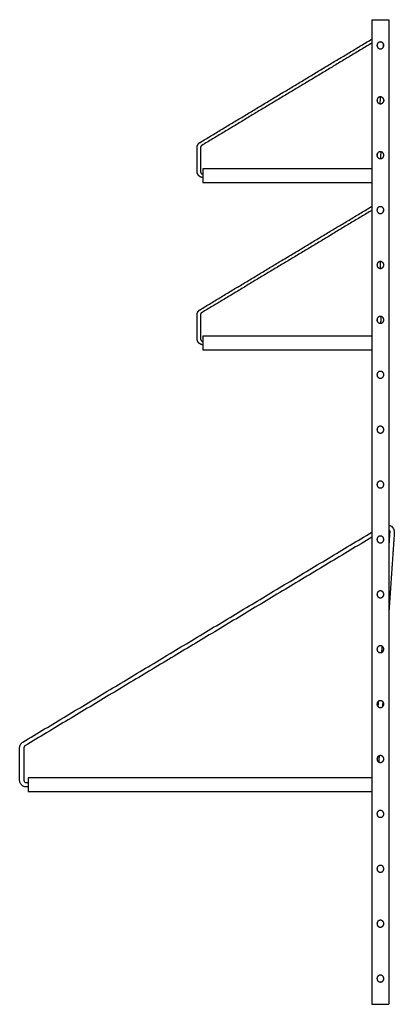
# Model space of a CAD drawing. Header units: millimetres. Extents: x -2231 to 2230, y -647 to 647.
# Tile 2 of 3: x -857 to -420, y -639 to 509. Entities that reach past the tile are written whole.
import ezdxf

# ---------------------------------------------------------------- set-up
doc = ezdxf.new("R2010")
doc.units = ezdxf.units.MM
doc.layers.add('Défaut', color=7, linetype='Continuous', true_color=0x000000)

msp = doc.modelspace()

# ---------------------------------------------------------------- linework, layer by layer
at = {"layer": 'Défaut', "lineweight": -3}
for points in [[(-446.4, -375.1), (-847.4, -375.1)], [(-847.4, -391.1), (-446.4, -391.1)]]:
    msp.add_lwpolyline(points, dxfattribs=at)
for points, degree in [([(-446.4, 508.9), (-446.4, -65.1), (-446.4, -639.1)], 2), ([(-446.4, 508.9), (-436.4, 508.9), (-426.4, 508.9)], 2), ([(-426.4, 508.9), (-426.4, -65.1), (-426.4, -639.1)], 2), ([(-646.9, 365.8), (-546.6, 426.1), (-446.4, 486.3)], 2), ([(-446.4, 481.6), (-545.6, 422), (-644.8, 362.4)], 2), ([(-432.9, 477), (-432.8, 478.7), (-432.7, 480.4)], 2), ([(-436.7, 410.9), (-436.5, 414.9), (-436.2, 418.9)], 2), ([(-432.4, 415.5), (-432.5, 414.7), (-432.5, 413.9)], 2), ([(-650.3, 331.8), (-650.3, 345.8), (-650.3, 359.8)], 2), ([(-646.3, 359.8), (-646.3, 345.8), (-646.3, 331.8)], 2), ([(-440.2, 349.8), (-440.2, 351.1), (-440.1, 352.4)], 2), ([(-435.9, 354.9), (-436.2, 350.9), (-436.4, 346.9)], 2), ([(-643.8, 334.9), (-643.8, 326.9), (-643.8, 318.9)], 2), ([(-446.4, 334.9), (-545.1, 334.9), (-643.8, 334.9)], 2), ([(-643.8, 318.9), (-545.1, 318.9), (-446.4, 318.9)], 2), ([(-646.9, 170.8), (-546.6, 231.1), (-446.4, 291.3)], 2), ([(-432.7, 285.4), (-432.6, 286.5), (-432.5, 287.7)], 2), ([(-446.4, 286.6), (-545.6, 227), (-644.8, 167.4)], 2), ([(-436.5, 218.9), (-436.3, 222.9), (-436.1, 226.9)], 2), ([(-650.3, 136.8), (-650.3, 150.8), (-650.3, 164.8)], 2), ([(-646.3, 164.8), (-646.3, 150.8), (-646.3, 136.8)], 2), ([(-440.1, 157.4), (-440, 159.1), (-439.9, 160.8)], 2), ([(-435.8, 162.8), (-436, 158.9), (-436.2, 154.9)], 2), ([(-643.8, 139.9), (-643.8, 131.9), (-643.8, 123.9)], 2), ([(-446.4, 139.9), (-545.1, 139.9), (-643.8, 139.9)], 2), ([(-643.8, 123.9), (-545.1, 123.9), (-446.4, 123.9)], 2), ([(-853.7, -333.4), (-650.1, -211), (-446.4, -88.6)], 2), ([(-426.4, -106.7), (-425.8, -97.9), (-425.2, -89.1)], 2), ([(-420.2, -89.4), (-423.3, -134.8), (-426.4, -180.2)], 2), ([(-446.4, -94.5), (-648.8, -216.1), (-851.2, -337.7)], 2), ([(-434.7, -228.7), (-434.5, -225.2), (-434.2, -221.7)], 2), ([(-439, -292.1), (-438.8, -288.9), (-438.6, -285.8)], 2), ([(-433.6, -286.2), (-433.8, -289.3), (-434, -292.3)], 2), ([(-857.4, -378.1), (-857.4, -359), (-857.4, -339.8)], 2), ([(-852.4, -339.8), (-852.4, -359), (-852.4, -378.1)], 2), ([(-437.9, -349.4), (-438.2, -353), (-438.4, -356.6)], 2), ([(-847.4, -375.1), (-847.4, -383.1), (-847.4, -391.1)], 2), ([(-849.9, -380.6), (-848.6, -380.6), (-847.4, -380.6)], 2), ([(-847.4, -385.6), (-848.6, -385.6), (-849.9, -385.6)], 2), ([(-446.4, -380.6), (-446.4, -380.6), (-446.4, -380.6), (-446.4, -380.6)], 3), ([(-446.4, -380.6), (-446.4, -380.6), (-446.4, -380.6)], 2), ([(-446.4, -385.6), (-446.4, -385.6), (-446.4, -385.6)], 2), ([(-446.4, -385.6), (-446.4, -385.6), (-446.4, -385.6), (-446.4, -385.6)], 3), ([(-445.4, -380.4), (-445.4, -380.4), (-445.4, -380.4), (-445.4, -380.4)], 3), ([(-446.4, -639.1), (-436.4, -639.1), (-426.4, -639.1)], 2)]:
    msp.add_open_spline(points, degree=degree, dxfattribs=at)
for points, weights, knots in [([(-432.4, 478.9), (-432.4, 482.9), (-436.4, 482.9), (-440.4, 482.9), (-440.4, 478.9)], [1, 0.707106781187, 1, 0.707106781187, 1], [-16, -16, -16, -8, -8, 0, 0, 0]), ([(-440.4, 478.9), (-440.4, 474.9), (-436.4, 474.9), (-432.4, 474.9), (-432.4, 478.9)], [1, 0.707106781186, 1, 0.707106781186, 1], [-16, -16, -16, -8, -8, 0, 0, 0]), ([(-432.4, 414.9), (-432.4, 418.9), (-436.4, 418.9), (-440.4, 418.9), (-440.4, 414.9)], [1, 0.707106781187, 1, 0.707106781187, 1], [-16, -16, -16, -8, -8, 0, 0, 0]), ([(-440.4, 414.9), (-440.4, 410.9), (-436.4, 410.9), (-432.4, 410.9), (-432.4, 414.9)], [1, 0.707106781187, 1, 0.707106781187, 1], [-16, -16, -16, -8, -8, 0, 0, 0]), ([(-650.3, 359.8), (-650.3, 361.2), (-649.8, 362.4), (-649.3, 363.8), (-648.2, 364.8), (-647.6, 365.4), (-646.9, 365.8)], [1, 0.926776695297, 0.890165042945, 0.853553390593, 0.853553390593, 0.853553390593, 0.866423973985], [0, 0, 0, 2.67041, 2.67041, 5.569905, 5.569905, 7.289047, 7.289047, 7.289047]), ([(-644.8, 362.4), (-645.1, 362.2), (-645.4, 362), (-646.3, 361.1), (-646.3, 359.8)], [0.866423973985, 0.853553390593, 0.853553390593, 0.853553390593, 1], [1.748506, 1.748506, 1.748506, 2.485281, 2.485281, 4.970563, 4.970563, 4.970563]), ([(-432.4, 350.9), (-432.4, 354.9), (-436.4, 354.9), (-440.4, 354.9), (-440.4, 350.9)], [1, 0.707106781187, 1, 0.707106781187, 1], [-16, -16, -16, -8, -8, 0, 0, 0]), ([(-440.4, 350.9), (-440.4, 346.9), (-436.4, 346.9), (-432.4, 346.9), (-432.4, 350.9)], [1, 0.707106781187, 1, 0.707106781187, 1], [-16, -16, -16, -8, -8, 0, 0, 0]), ([(-643.8, 324.9), (-644.9, 324.9), (-645.9, 325.3), (-647.2, 325.9), (-648.2, 326.9), (-649.3, 327.9), (-649.8, 329.3), (-650.3, 330.5), (-650.3, 331.8)], [0.972262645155, 0.919478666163, 0.890165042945, 0.853553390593, 0.853553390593, 0.853553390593, 0.890165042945, 0.926776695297, 1], [0.532309, 0.532309, 0.532309, 2.67041, 2.67041, 5.569905, 5.569905, 8.4694, 8.4694, 11.13981, 11.13981, 11.13981]), ([(-646.3, 331.8), (-646.3, 330.6), (-645.4, 329.7), (-644.7, 329), (-643.8, 328.9)], [1, 0.853553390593, 0.853553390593, 0.853553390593, 0.940620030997], [0, 0, 0, 2.485281, 2.485281, 4.401574, 4.401574, 4.401574]), ([(-432.4, 286.9), (-432.4, 290.9), (-436.4, 290.9), (-440.4, 290.9), (-440.4, 286.9)], [1, 0.707106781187, 1, 0.707106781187, 1], [-16, -16, -16, -8, -8, 0, 0, 0]), ([(-440.4, 286.9), (-440.4, 282.9), (-436.4, 282.9), (-432.4, 282.9), (-432.4, 286.9)], [1, 0.707106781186, 1, 0.707106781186, 1], [-16, -16, -16, -8, -8, 0, 0, 0]), ([(-432.4, 222.9), (-432.4, 226.9), (-436.4, 226.9), (-440.4, 226.9), (-440.4, 222.9)], [1, 0.707106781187, 1, 0.707106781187, 1], [-16, -16, -16, -8, -8, 0, 0, 0]), ([(-440.4, 222.9), (-440.4, 218.9), (-436.4, 218.9), (-432.4, 218.9), (-432.4, 222.9)], [1, 0.707106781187, 1, 0.707106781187, 1], [-16, -16, -16, -8, -8, 0, 0, 0]), ([(-650.3, 164.8), (-650.3, 166.2), (-649.8, 167.4), (-649.3, 168.8), (-648.2, 169.8), (-647.6, 170.4), (-646.9, 170.8)], [1, 0.926776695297, 0.890165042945, 0.853553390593, 0.853553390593, 0.853553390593, 0.866423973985], [0, 0, 0, 2.67041, 2.67041, 5.569905, 5.569905, 7.289047, 7.289047, 7.289047]), ([(-644.8, 167.4), (-645.1, 167.2), (-645.4, 167), (-646.3, 166.1), (-646.3, 164.8)], [0.866423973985, 0.853553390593, 0.853553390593, 0.853553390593, 1], [1.748506, 1.748506, 1.748506, 2.485281, 2.485281, 4.970563, 4.970563, 4.970563]), ([(-432.4, 158.9), (-432.4, 162.9), (-436.4, 162.9), (-440.4, 162.9), (-440.4, 158.9)], [1, 0.707106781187, 1, 0.707106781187, 1], [-16, -16, -16, -8, -8, 0, 0, 0]), ([(-440.4, 158.9), (-440.4, 154.9), (-436.4, 154.9), (-432.4, 154.9), (-432.4, 158.9)], [1, 0.707106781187, 1, 0.707106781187, 1], [-16, -16, -16, -8, -8, 0, 0, 0]), ([(-643.8, 129.9), (-644.9, 129.9), (-645.9, 130.3), (-647.2, 130.9), (-648.2, 131.9), (-649.3, 132.9), (-649.8, 134.3), (-650.3, 135.5), (-650.3, 136.8)], [0.972262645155, 0.919478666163, 0.890165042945, 0.853553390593, 0.853553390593, 0.853553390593, 0.890165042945, 0.926776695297, 1], [0.532309, 0.532309, 0.532309, 2.67041, 2.67041, 5.569905, 5.569905, 8.4694, 8.4694, 11.13981, 11.13981, 11.13981]), ([(-646.3, 136.8), (-646.3, 135.6), (-645.4, 134.7), (-644.7, 134), (-643.8, 133.9)], [1, 0.853553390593, 0.853553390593, 0.853553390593, 0.940519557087], [0, 0, 0, 2.485281, 2.485281, 4.400468, 4.400468, 4.400468]), ([(-432.4, 94.9), (-432.4, 98.9), (-436.4, 98.9), (-440.4, 98.9), (-440.4, 94.9)], [1, 0.707106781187, 1, 0.707106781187, 1], [-16, -16, -16, -8, -8, 0, 0, 0]), ([(-440.4, 94.9), (-440.4, 90.9), (-436.4, 90.9), (-432.4, 90.9), (-432.4, 94.9)], [1, 0.707106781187, 1, 0.707106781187, 1], [-16, -16, -16, -8, -8, 0, 0, 0]), ([(-432.4, 30.9), (-432.4, 34.9), (-436.4, 34.9), (-440.4, 34.9), (-440.4, 30.9)], [1, 0.707106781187, 1, 0.707106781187, 1], [-16, -16, -16, -8, -8, 0, 0, 0]), ([(-440.4, 30.9), (-440.4, 26.9), (-436.4, 26.9), (-432.4, 26.9), (-432.4, 30.9)], [1, 0.707106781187, 1, 0.707106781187, 1], [-16, -16, -16, -8, -8, 0, 0, 0]), ([(-432.4, -33.1), (-432.4, -29.1), (-436.4, -29.1), (-440.4, -29.1), (-440.4, -33.1)], [1, 0.707106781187, 1, 0.707106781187, 1], [-16, -16, -16, -8, -8, 0, 0, 0]), ([(-440.4, -33.1), (-440.4, -37.1), (-436.4, -37.1), (-432.4, -37.1), (-432.4, -33.1)], [1, 0.707106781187, 1, 0.707106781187, 1], [-16, -16, -16, -8, -8, 0, 0, 0]), ([(-432.4, -97.1), (-432.4, -93.1), (-436.4, -93.1), (-440.4, -93.1), (-440.4, -97.1)], [1, 0.707106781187, 1, 0.707106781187, 1], [-16, -16, -16, -8, -8, 0, 0, 0]), ([(-440.4, -97.1), (-440.4, -101.1), (-436.4, -101.1), (-432.4, -101.1), (-432.4, -97.1)], [1, 0.707106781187, 1, 0.707106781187, 1], [-16, -16, -16, -8, -8, 0, 0, 0]), ([(-436.4, -157.1), (-440.4, -157.1), (-440.4, -161.1), (-440.4, -165.1), (-436.4, -165.1)], [1, 0.707106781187, 1, 0.707106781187, 1], [-16, -16, -16, -8, -8, 0, 0, 0]), ([(-436.4, -165.1), (-432.4, -165.1), (-432.4, -161.1), (-432.4, -157.1), (-436.4, -157.1)], [1, 0.707106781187, 1, 0.707106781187, 1], [-16, -16, -16, -8, -8, 0, 0, 0]), ([(-436.4, -221.1), (-440.4, -221.1), (-440.4, -225.1), (-440.4, -229.1), (-436.4, -229.1)], [1, 0.707106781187, 1, 0.707106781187, 1], [-16, -16, -16, -8, -8, 0, 0, 0]), ([(-436.4, -229.1), (-432.4, -229.1), (-432.4, -225.1), (-432.4, -221.1), (-436.4, -221.1)], [1, 0.707106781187, 1, 0.707106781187, 1], [-16, -16, -16, -8, -8, 0, 0, 0]), ([(-436.4, -285.1), (-440.4, -285.1), (-440.4, -289.1), (-440.4, -293.1), (-436.4, -293.1)], [1, 0.707106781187, 1, 0.707106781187, 1], [-16, -16, -16, -8, -8, 0, 0, 0]), ([(-436.4, -293.1), (-432.4, -293.1), (-432.4, -289.1), (-432.4, -285.1), (-436.4, -285.1)], [1, 0.707106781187, 1, 0.707106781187, 1], [-16, -16, -16, -8, -8, 0, 0, 0]), ([(-436.4, -349.1), (-440.4, -349.1), (-440.4, -353.1), (-440.4, -357.1), (-436.4, -357.1)], [1, 0.707106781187, 1, 0.707106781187, 1], [-16, -16, -16, -8, -8, 0, 0, 0]), ([(-436.4, -357.1), (-432.4, -357.1), (-432.4, -353.1), (-432.4, -349.1), (-436.4, -349.1)], [1, 0.707106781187, 1, 0.707106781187, 1], [-16, -16, -16, -8, -8, 0, 0, 0]), ([(-432.4, -417.1), (-432.4, -413.1), (-436.4, -413.1), (-440.4, -413.1), (-440.4, -417.1)], [1, 0.707106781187, 1, 0.707106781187, 1], [-16, -16, -16, -8, -8, 0, 0, 0]), ([(-440.4, -417.1), (-440.4, -421.1), (-436.4, -421.1), (-432.4, -421.1), (-432.4, -417.1)], [1, 0.707106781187, 1, 0.707106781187, 1], [-16, -16, -16, -8, -8, 0, 0, 0]), ([(-432.4, -481.1), (-432.4, -477.1), (-436.4, -477.1), (-440.4, -477.1), (-440.4, -481.1)], [1, 0.707106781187, 1, 0.707106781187, 1], [-16, -16, -16, -8, -8, 0, 0, 0]), ([(-440.4, -481.1), (-440.4, -485.1), (-436.4, -485.1), (-432.4, -485.1), (-432.4, -481.1)], [1, 0.707106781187, 1, 0.707106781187, 1], [-16, -16, -16, -8, -8, 0, 0, 0]), ([(-432.4, -545.1), (-432.4, -541.1), (-436.4, -541.1), (-440.4, -541.1), (-440.4, -545.1)], [1, 0.707106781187, 1, 0.707106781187, 1], [-16, -16, -16, -8, -8, 0, 0, 0]), ([(-440.4, -545.1), (-440.4, -549.1), (-436.4, -549.1), (-432.4, -549.1), (-432.4, -545.1)], [1, 0.707106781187, 1, 0.707106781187, 1], [-16, -16, -16, -8, -8, 0, 0, 0]), ([(-432.4, -609.1), (-432.4, -605.1), (-436.4, -605.1), (-440.4, -605.1), (-440.4, -609.1)], [1, 0.707106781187, 1, 0.707106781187, 1], [-16, -16, -16, -8, -8, 0, 0, 0]), ([(-440.4, -609.1), (-440.4, -613.1), (-436.4, -613.1), (-432.4, -613.1), (-432.4, -609.1)], [1, 0.707106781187, 1, 0.707106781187, 1], [-16, -16, -16, -8, -8, 0, 0, 0])]:
    msp.add_rational_spline(points, weights, degree=2, knots=knots, dxfattribs=at)
for points, weights in [([(-438.6, 291.3), (-438.6, 291.3), (-438.6, 291.3)], [0.999999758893, 0.999999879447, 1]), ([(-432.5, 287.7), (-432.5, 287.7), (-432.5, 287.7)], [0.903633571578, 0.939192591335, 1])]:
    msp.add_rational_spline(points, weights, degree=2, dxfattribs=at)
for points, knots in [([(-426.4, -80.2), (-425.7, -80.5), (-425.1, -80.8), (-424.5, -81.1), (-423.8, -81.5), (-423.2, -82.1), (-422.6, -82.6), (-422, -83.2), (-421.6, -83.9), (-421.2, -84.7), (-420.8, -85.4), (-420.5, -86.2), (-420.3, -87), (-420.2, -87.8), (-420.1, -88.6), (-420.2, -89.4)], [7.727499, 7.727499, 7.727499, 7.727499, 9.839961, 9.839961, 9.839961, 12.253133, 12.253133, 12.253133, 14.759933, 14.759933, 14.759933, 17.266725, 17.266725, 17.266725, 19.679922, 19.679922, 19.679922, 19.679922]), ([(-425.2, -89.1), (-425.2, -88.7), (-425.2, -88.4), (-425.2, -88), (-425.3, -87.7), (-425.4, -87.3), (-425.6, -87), (-425.8, -86.6), (-426, -86.3), (-426.3, -86.1), (-426.3, -86), (-426.3, -86), (-426.4, -85.9)], [0, 0, 0, 0, 1.072532, 1.072532, 1.072532, 2.186662, 2.186662, 2.186662, 3.300795, 3.300795, 3.300795, 3.482389, 3.482389, 3.482389, 3.482389]), ([(-857.4, -339.8), (-857.4, -339.2), (-857.3, -338.6), (-857.1, -338), (-857, -337.3), (-856.7, -336.7), (-856.4, -336.2), (-856.1, -335.6), (-855.7, -335.1), (-855.2, -334.6), (-854.8, -334.1), (-854.3, -333.7), (-853.7, -333.4)], [0, 0, 0, 0, 1.903327, 1.903327, 1.903327, 3.872207, 3.872207, 3.872207, 5.841098, 5.841098, 5.841098, 7.744416, 7.744416, 7.744416, 7.744416]), ([(-851.2, -337.7), (-851.4, -337.8), (-851.5, -337.9), (-851.7, -338.1), (-851.8, -338.3), (-852, -338.4), (-852.1, -338.6), (-852.2, -338.8), (-852.2, -339), (-852.3, -339.2), (-852.4, -339.4), (-852.4, -339.6), (-852.4, -339.8)], [0, 0, 0, 0, 0.634439, 0.634439, 0.634439, 1.290736, 1.290736, 1.290736, 1.94703, 1.94703, 1.94703, 2.581472, 2.581472, 2.581472, 2.581472]), ([(-849.9, -385.6), (-850.8, -385.6), (-851.8, -385.4), (-852.6, -385.1), (-853.1, -384.9), (-853.6, -384.7), (-854, -384.4), (-854.4, -384.1), (-854.8, -383.8), (-855.2, -383.4), (-855.5, -383), (-855.9, -382.6), (-856.2, -382.2), (-856.4, -381.8), (-856.7, -381.3), (-856.9, -380.9), (-857, -380.4), (-857.2, -379.9), (-857.3, -379.5), (-857.3, -379), (-857.4, -378.6), (-857.4, -378.1)], [0, 0, 0, 0, 2.843976, 2.843976, 2.843976, 4.362107, 4.362107, 4.362107, 5.912631, 5.912631, 5.912631, 7.463151, 7.463151, 7.463151, 8.981239, 8.981239, 8.981239, 10.438327, 10.438327, 10.438327, 11.81262, 11.81262, 11.81262, 11.81262]), ([(-852.4, -378.1), (-852.4, -378.3), (-852.4, -378.4), (-852.3, -378.6), (-852.3, -378.7), (-852.3, -378.9), (-852.2, -379), (-852.1, -379.2), (-852.1, -379.3), (-852, -379.5), (-851.9, -379.6), (-851.8, -379.7), (-851.6, -379.9), (-851.5, -380), (-851.4, -380.1), (-851.2, -380.2), (-851.1, -380.3), (-851, -380.4), (-850.8, -380.4), (-850.5, -380.5), (-850.2, -380.6), (-849.9, -380.6)], [0, 0, 0, 0, 0.458098, 0.458098, 0.458098, 0.943794, 0.943794, 0.943794, 1.449823, 1.449823, 1.449823, 1.966663, 1.966663, 1.966663, 2.483505, 2.483505, 2.483505, 2.989548, 2.989548, 2.989548, 3.93754, 3.93754, 3.93754, 3.93754])]:
    msp.add_open_spline(points, degree=3, knots=knots, dxfattribs=at)

doc.saveas('drawing.dxf')
